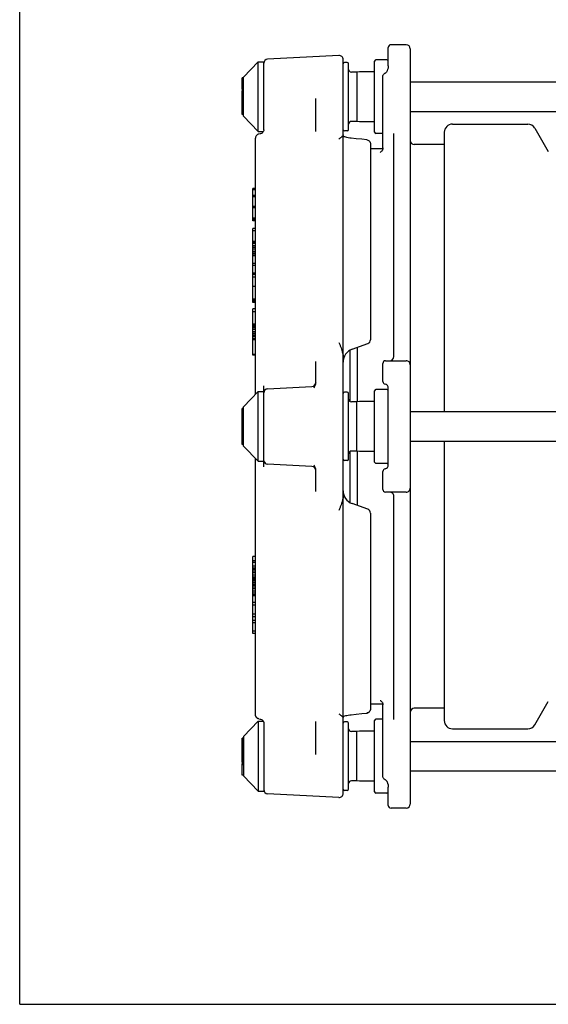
# Model space of a CAD drawing. Header units: inches. Extents: x 0 to 22, y 0 to 17.
# Tile 1 of 8: x 0 to 4.6, y 0 to 8.5. Entities that reach past the tile are written whole.
import ezdxf

# ---------------------------------------------------------------- set-up
doc = ezdxf.new("R2010")
doc.units = ezdxf.units.IN
doc.header["$LTSCALE"] = 1.21
doc.header["$MEASUREMENT"] = 0
doc.layers.get('0').update_dxf_attribs({"linetype": 'CONTINUOUS'})

msp = doc.modelspace()

# ---------------------------------------------------------------- linework, layer by layer
at = {"color": 7, "linetype": 'CONTINUOUS'}
for p, q in [((0, 0), (0, 17)), ((3.1803, 8.1023), (3.1803, 8.2603)), ((3.3339, 8.2839), (3.2039, 8.2839)), ((3.3693, 8.2484), (3.3693, 1.7288)), ((2.7533, 8.1916), (2.1391, 8.1594)), ((1.9307, 8.004), (2.0583, 8.1362)), ((2.0583, 7.5339), (2.0583, 8.1362)), ((2.0583, 8.1362), (2.1055, 8.1362)), ((2.1055, 7.5492), (2.1055, 8.1362)), ((2.7905, 1.821), (2.7905, 8.1562)), ((2.826, 8.1303), (2.8024, 8.1303)), ((2.8378, 7.5516), (2.8378, 8.1185)), ((3.0622, 7.528), (3.0622, 8.1421)), ((3.1685, 8.154), (3.074, 8.154)), ((1.9189, 7.8983), (1.9189, 7.9985)), ((1.9307, 7.9985), (1.9189, 7.9985)), ((1.9307, 7.9902), (1.9189, 7.9902)), ((1.9307, 7.6662), (1.9307, 8.004)), ((2.9087, 8.0477), (2.8614, 8.0477)), ((2.9316, 8.0505), (2.9087, 8.0477)), ((2.9087, 8.0477), (2.9087, 7.6225)), ((2.933, 8.0506), (2.9316, 8.0505)), ((3.0622, 8.0506), (2.933, 8.0506)), ((3.1331, 7.3723), (3.1331, 8.0124)), ((3.1488, 8.0347), (3.1488, 8.0347)), ((3.1691, 8.0578), (3.1691, 8.0578)), ((1.9307, 7.9512), (1.9189, 7.9512)), ((1.9307, 7.9429), (1.9189, 7.9429)), ((3.3693, 7.9626), (6.5937, 7.9626)), ((1.9307, 7.8983), (1.9189, 7.8983)), ((1.9189, 7.8289), (1.9189, 7.89)), ((1.9307, 7.89), (1.9189, 7.89)), ((1.9307, 7.8816), (1.9189, 7.8816)), ((1.9307, 7.8375), (1.9189, 7.8375)), ((1.9307, 7.8318), (1.9189, 7.8318)), ((1.9307, 7.8289), (1.9189, 7.8289)), ((1.9189, 7.6807), (1.9189, 7.8288)), ((1.9307, 7.8288), (1.9189, 7.8288)), ((1.9307, 7.8256), (1.9189, 7.8256)), ((2.5543, 7.5352), (2.5543, 7.8206)), ((1.9307, 7.8144), (1.9189, 7.8144)), ((1.9307, 7.8059), (1.9189, 7.8059)), ((1.9307, 7.8016), (1.9189, 7.8016)), ((1.9307, 7.7946), (1.9189, 7.7946)), ((1.9307, 7.7876), (1.9189, 7.7876)), ((1.9307, 7.7863), (1.9189, 7.7863)), ((1.9307, 7.7779), (1.9189, 7.7779)), ((1.9307, 7.7707), (1.9189, 7.7707)), ((1.9307, 7.7678), (1.9189, 7.7678)), ((1.9307, 7.7622), (1.9189, 7.7622)), ((1.9307, 7.7537), (1.9189, 7.7537)), ((1.9307, 7.7453), (1.9189, 7.7453)), ((1.9307, 7.734), (1.9189, 7.734)), ((1.9307, 7.7256), (1.9189, 7.7256)), ((1.9307, 7.7157), (1.9189, 7.7157)), ((1.9307, 7.7115), (1.9189, 7.7115)), ((1.9307, 7.7073), (1.9189, 7.7073)), ((1.9307, 7.706), (1.9189, 7.706)), ((1.9307, 7.6975), (1.9189, 7.6975)), ((1.9307, 7.6891), (1.9189, 7.6891)), ((1.9307, 7.6849), (1.9189, 7.6849)), ((1.9307, 7.6807), (1.9189, 7.6807)), ((1.9307, 7.6662), (2.0583, 7.5339)), ((3.3693, 7.7075), (6.5937, 7.7075)), ((2.9087, 7.6225), (2.8614, 7.6225)), ((2.9316, 7.6196), (2.9087, 7.6225)), ((2.933, 7.6195), (2.9316, 7.6196)), ((3.0622, 7.6195), (2.933, 7.6195)), ((3.7342, 7.5988), (4.3833, 7.5988)), ((2.0583, 7.5339), (2.1015, 7.5339)), ((2.0756, 7.5149), (2.0644, 7.5131)), ((2.7917, 7.492), (2.7905, 7.4925)), ((2.826, 7.5398), (2.8024, 7.5398)), ((3.1331, 7.5162), (3.074, 7.5162)), ((3.2276, 5.591), (3.2276, 7.5182)), ((3.6633, 7.5272), (3.6633, 5.1162)), ((4.4447, 7.5634), (4.5606, 7.3626)), ((2.0346, 5.2653), (2.0346, 7.4782)), ((2.9038, 7.4727), (2.8598, 7.4773)), ((2.9512, 7.4676), (2.9038, 7.4727)), ((2.9953, 7.4627), (2.9512, 7.4676)), ((3.0268, 7.4275), (3.0268, 5.7372)), ((3.6633, 7.4217), (3.4047, 7.4217)), ((3.1324, 7.3862), (3.0268, 7.3862)), ((2.011, 6.7641), (2.011, 7.0428)), ((2.0346, 7.0428), (2.011, 7.0428)), ((2.0346, 7.0319), (2.011, 7.0319)), ((2.0346, 6.9811), (2.011, 6.9811)), ((2.0346, 6.9702), (2.011, 6.9702)), ((2.0346, 6.8875), (2.011, 6.8875)), ((2.0346, 6.8753), (2.011, 6.8753)), ((2.0346, 6.787), (2.011, 6.787)), ((2.0346, 6.7748), (2.011, 6.7748)), ((2.0346, 6.7674), (2.011, 6.7674)), ((2.0346, 6.7641), (2.011, 6.7641)), ((2.011, 6.3009), (2.011, 6.6973)), ((2.0346, 6.6973), (2.011, 6.6973)), ((2.0346, 6.6781), (2.011, 6.6781)), ((2.0346, 6.5866), (2.011, 6.5866)), ((2.0346, 6.5855), (2.011, 6.5855)), ((2.0346, 6.5799), (2.011, 6.5799)), ((2.0346, 6.5693), (2.011, 6.5693)), ((2.0346, 6.5486), (2.011, 6.5486)), ((2.0346, 6.5334), (2.011, 6.5334)), ((2.0346, 6.5184), (2.011, 6.5184)), ((2.0346, 6.4987), (2.011, 6.4987)), ((2.0346, 6.4843), (2.011, 6.4843)), ((2.0346, 6.4766), (2.011, 6.4766)), ((2.0346, 6.4602), (2.011, 6.4602)), ((2.0346, 6.3944), (2.011, 6.3944)), ((2.0346, 6.3779), (2.011, 6.3779)), ((2.0346, 6.3118), (2.011, 6.3118)), ((2.0346, 6.3039), (2.011, 6.3039)), ((2.0346, 6.3009), (2.011, 6.3009)), ((2.011, 6.0575), (2.011, 6.2997)), ((2.0346, 6.2997), (2.011, 6.2997)), ((2.0346, 6.2767), (2.011, 6.2767)), ((2.0346, 6.1966), (2.011, 6.1966)), ((2.0346, 6.0882), (2.011, 6.0882)), ((2.0346, 6.078), (2.011, 6.078)), ((2.0346, 6.0678), (2.011, 6.0678)), ((2.0346, 6.0575), (2.011, 6.0575)), ((2.011, 5.6049), (2.011, 6.0032)), ((2.0346, 6.0032), (2.011, 6.0032)), ((2.0346, 5.9782), (2.011, 5.9782)), ((2.0346, 5.8701), (2.011, 5.8701)), ((2.0346, 5.8622), (2.011, 5.8622)), ((2.0346, 5.8518), (2.011, 5.8518)), ((2.0346, 5.8402), (2.011, 5.8402)), ((2.0346, 5.8241), (2.011, 5.8241)), ((2.0346, 5.8067), (2.011, 5.8067)), ((2.0346, 5.7901), (2.011, 5.7901)), ((2.0346, 5.7755), (2.011, 5.7755)), ((2.0346, 5.7685), (2.011, 5.7685)), ((2.0346, 5.7631), (2.011, 5.7631)), ((2.0346, 5.7453), (2.011, 5.7453)), ((2.0346, 5.7354), (2.011, 5.7354)), ((2.8683, 5.6547), (3.0035, 5.7039)), ((2.8496, 5.6458), (2.8496, 5.2048)), ((2.8509, 5.204), (2.8509, 5.6466)), ((2.9145, 5.2019), (2.9145, 5.6715)), ((2.0346, 5.61), (2.011, 5.61)), ((2.0346, 5.6049), (2.011, 5.6049)), ((2.5543, 5.3684), (2.5543, 5.5503)), ((3.1331, 5.3772), (3.1331, 5.5319)), ((3.1567, 5.5555), (3.3339, 5.5555)), ((1.9307, 5.1575), (2.0583, 5.2898)), ((2.0583, 4.6874), (2.0583, 5.2898)), ((2.0583, 5.2898), (2.1055, 5.2898)), ((2.1055, 4.639), (2.1055, 5.3382)), ((2.1391, 5.313), (2.5207, 5.333)), ((2.826, 5.2839), (2.8024, 5.2839)), ((2.8378, 4.7051), (2.8378, 5.2721)), ((3.0622, 4.6815), (3.0622, 5.2957)), ((3.1685, 5.3075), (3.074, 5.3075)), ((3.1803, 4.6579), (3.1803, 5.3193)), ((2.9087, 5.2012), (2.8614, 5.2012)), ((2.9316, 5.2041), (2.9087, 5.2012)), ((2.9087, 4.776), (2.9087, 5.2012)), ((2.933, 5.2042), (2.9316, 5.2041)), ((3.0622, 5.2042), (2.933, 5.2042)), ((1.9189, 4.8339), (1.9189, 5.1433)), ((1.9307, 5.1433), (1.9189, 5.1433)), ((1.9307, 5.1431), (1.9189, 5.1431)), ((1.9307, 5.1386), (1.9189, 5.1386)), ((1.9307, 5.1343), (1.9189, 5.1343)), ((1.9307, 5.1258), (1.9189, 5.1258)), ((1.9307, 5.1173), (1.9189, 5.1173)), ((1.9307, 5.1156), (1.9189, 5.1156)), ((1.9307, 5.1112), (1.9189, 5.1112)), ((1.9307, 5.1069), (1.9189, 5.1069)), ((1.9307, 4.8197), (1.9307, 5.1575)), ((3.3693, 5.1162), (6.5937, 5.1162)), ((1.9307, 5.0969), (1.9189, 5.0969)), ((1.9307, 5.0885), (1.9189, 5.0885)), ((1.9307, 5.0773), (1.9189, 5.0773)), ((1.9307, 5.069), (1.9189, 5.069)), ((1.9307, 5.0607), (1.9189, 5.0607)), ((1.9307, 5.0553), (1.9189, 5.0553)), ((1.9307, 5.0528), (1.9189, 5.0528)), ((1.9307, 5.0475), (1.9189, 5.0475)), ((1.9307, 5.039), (1.9189, 5.039)), ((1.9307, 5.0373), (1.9189, 5.0373)), ((1.9307, 5.0363), (1.9189, 5.0363)), ((1.9307, 5.0291), (1.9189, 5.0291)), ((1.9307, 5.0223), (1.9189, 5.0223)), ((1.9307, 5.0186), (1.9189, 5.0186)), ((1.9307, 5.0102), (1.9189, 5.0102)), ((1.9307, 4.999), (1.9189, 4.999)), ((1.9307, 4.9961), (1.9189, 4.9961)), ((1.9307, 4.9515), (1.9189, 4.9515)), ((1.9307, 4.9432), (1.9189, 4.9432)), ((1.9307, 4.9042), (1.9189, 4.9042)), ((1.9307, 4.8958), (1.9189, 4.8958)), ((1.9307, 4.8941), (1.9189, 4.8941)), ((1.9307, 4.887), (1.9189, 4.887)), ((3.3693, 4.861), (6.5937, 4.861)), ((3.6633, 4.861), (3.6633, 2.45)), ((1.9307, 4.8429), (1.9189, 4.8429)), ((1.9307, 4.8346), (1.9189, 4.8346)), ((1.9307, 4.8339), (1.9189, 4.8339)), ((1.9307, 4.8197), (2.0583, 4.6874)), ((2.8496, 4.7724), (2.8496, 4.3315)), ((2.8509, 4.3306), (2.8509, 4.7732)), ((2.9087, 4.776), (2.8614, 4.776)), ((2.9316, 4.7731), (2.9087, 4.776)), ((2.9145, 4.3057), (2.9145, 4.7753)), ((2.933, 4.773), (2.9316, 4.7731)), ((3.0622, 4.773), (2.933, 4.773)), ((2.0346, 2.499), (2.0346, 4.7119)), ((2.0583, 4.6874), (2.1055, 4.6874)), ((2.826, 4.6933), (2.8024, 4.6933)), ((2.5207, 4.6442), (2.1391, 4.6642)), ((2.5543, 4.4269), (2.5543, 4.6088)), ((3.1685, 4.6697), (3.074, 4.6697)), ((3.1331, 4.4453), (3.1331, 4.6)), ((3.3339, 4.4217), (3.1567, 4.4217)), ((3.2276, 2.459), (3.2276, 4.3862)), ((3.0035, 4.2733), (2.8683, 4.3225)), ((3.0268, 4.24), (3.0268, 2.5497)), ((2.011, 3.2014), (2.011, 3.8664)), ((2.0346, 3.8664), (2.011, 3.8664)), ((2.0346, 3.827), (2.011, 3.827)), ((2.0346, 3.8127), (2.011, 3.8127)), ((2.0346, 3.7824), (2.011, 3.7824)), ((2.0346, 3.7646), (2.011, 3.7646)), ((2.0346, 3.7629), (2.011, 3.7629)), ((2.0346, 3.7618), (2.011, 3.7618)), ((2.0346, 3.7598), (2.011, 3.7598)), ((2.0346, 3.754), (2.011, 3.754)), ((2.0346, 3.7386), (2.011, 3.7386)), ((2.0346, 3.7242), (2.011, 3.7242)), ((2.0346, 3.704), (2.011, 3.704)), ((2.0346, 3.6876), (2.011, 3.6876)), ((2.0346, 3.6761), (2.011, 3.6761)), ((2.0346, 3.6637), (2.011, 3.6637)), ((2.0346, 3.6551), (2.011, 3.6551)), ((2.0346, 3.6523), (2.011, 3.6523)), ((2.0346, 3.6389), (2.011, 3.6389)), ((2.0346, 3.6255), (2.011, 3.6255)), ((2.0346, 3.6163), (2.011, 3.6163)), ((2.0346, 3.6023), (2.011, 3.6023)), ((2.0346, 3.5877), (2.011, 3.5877)), ((2.0346, 3.5676), (2.011, 3.5676)), ((2.0346, 3.5491), (2.011, 3.5491)), ((2.0346, 3.5348), (2.011, 3.5348)), ((2.0346, 3.5275), (2.011, 3.5275)), ((2.0346, 3.5256), (2.011, 3.5256)), ((2.0346, 3.468), (2.011, 3.468)), ((2.0346, 3.4449), (2.011, 3.4449)), ((2.0346, 3.3678), (2.011, 3.3678)), ((2.0346, 3.3447), (2.011, 3.3447)), ((2.0346, 3.3146), (2.011, 3.3146)), ((2.0346, 3.2934), (2.011, 3.2934)), ((2.0346, 3.2226), (2.011, 3.2226)), ((2.0346, 3.2014), (2.011, 3.2014)), ((3.1324, 2.591), (3.0268, 2.591)), ((3.1296, 2.6016), (3.1317, 2.5952)), ((3.1317, 2.5952), (3.1329, 2.5882)), ((3.1329, 2.5882), (3.1331, 2.5843)), ((3.1331, 1.9648), (3.1331, 2.6049)), ((3.6633, 2.5555), (3.4047, 2.5555)), ((4.4447, 2.4138), (4.5606, 2.6146)), ((2.7905, 2.4847), (2.7917, 2.4852)), ((2.7917, 2.4852), (2.7974, 2.4874)), ((2.7974, 2.4874), (2.8046, 2.4897)), ((2.8045, 2.4897), (2.8132, 2.4921)), ((2.8485, 2.4986), (2.8598, 2.4999)), ((2.9512, 2.5096), (2.9953, 2.5145)), ((3.0241, 2.5361), (3.0207, 2.5298)), ((3.0241, 2.5361), (3.0261, 2.5427)), ((1.9307, 2.311), (2.0583, 2.4433)), ((2.0583, 2.4433), (2.0583, 1.841)), ((2.0583, 2.4433), (2.1015, 2.4433)), ((2.0644, 2.4641), (2.0756, 2.4623)), ((2.1049, 2.434), (2.1055, 2.4273)), ((2.1055, 2.428), (2.1055, 1.841)), ((2.5543, 2.1566), (2.5543, 2.442)), ((2.826, 2.4374), (2.8024, 2.4374)), ((2.8378, 1.8587), (2.8378, 2.4256)), ((3.0622, 1.8351), (3.0622, 2.4492)), ((3.1331, 2.461), (3.074, 2.461)), ((1.9189, 2.0872), (1.9189, 2.2965)), ((1.9307, 2.2965), (1.9189, 2.2965)), ((1.9307, 2.311), (1.9307, 1.9732)), ((2.9087, 2.3547), (2.8614, 2.3547)), ((2.9316, 2.3576), (2.9087, 2.3547)), ((2.9087, 1.9295), (2.9087, 2.3547)), ((2.933, 2.3577), (2.9316, 2.3576)), ((3.0622, 2.3577), (2.933, 2.3577)), ((3.7342, 2.3784), (4.3833, 2.3784)), ((1.9307, 2.2937), (1.9189, 2.2937)), ((1.9307, 2.288), (1.9189, 2.288)), ((1.9307, 2.2824), (1.9189, 2.2824)), ((1.9307, 2.2739), (1.9189, 2.2739)), ((1.9307, 2.2627), (1.9189, 2.2627)), ((1.9307, 2.2542), (1.9189, 2.2542)), ((1.9307, 2.2444), (1.9189, 2.2444)), ((1.9307, 2.2402), (1.9189, 2.2402)), ((1.9307, 2.2374), (1.9189, 2.2374)), ((1.9307, 2.2346), (1.9189, 2.2346)), ((1.9307, 2.2248), (1.9189, 2.2248)), ((1.9307, 2.2162), (1.9189, 2.2162)), ((1.9307, 2.2133), (1.9189, 2.2133)), ((3.3693, 2.2697), (6.5937, 2.2697)), ((1.9307, 2.2077), (1.9189, 2.2077)), ((1.9307, 2.202), (1.9189, 2.202)), ((1.9307, 2.1936), (1.9189, 2.1936)), ((1.9307, 2.1823), (1.9189, 2.1823)), ((1.9307, 2.1739), (1.9189, 2.1739)), ((1.9307, 2.164), (1.9189, 2.164)), ((1.9307, 2.1598), (1.9189, 2.1598)), ((1.9307, 2.157), (1.9189, 2.157)), ((1.9307, 2.1543), (1.9189, 2.1543)), ((1.9307, 2.1444), (1.9189, 2.1444)), ((1.9307, 2.1346), (1.9189, 2.1346)), ((1.9307, 2.1304), (1.9189, 2.1304)), ((1.9307, 2.1262), (1.9189, 2.1262)), ((1.9307, 2.1178), (1.9189, 2.1178)), ((1.9307, 2.1065), (1.9189, 2.1065)), ((1.9307, 2.098), (1.9189, 2.098)), ((1.9307, 2.0895), (1.9189, 2.0895)), ((1.9307, 2.0872), (1.9189, 2.0872)), ((1.9189, 1.9787), (1.9189, 2.0789)), ((1.9307, 2.0789), (1.9189, 2.0789)), ((1.9307, 2.0677), (1.9189, 2.0677)), ((1.9307, 1.9787), (1.9189, 1.9787)), ((1.9307, 1.9732), (2.0583, 1.841)), ((3.3693, 2.0146), (6.5937, 2.0146)), ((2.9087, 1.9295), (2.8614, 1.9295)), ((2.9316, 1.9267), (2.9087, 1.9295)), ((2.933, 1.9266), (2.9316, 1.9267)), ((3.0622, 1.9266), (2.933, 1.9266)), ((3.1488, 1.9425), (3.1488, 1.9425)), ((3.1691, 1.9194), (3.1691, 1.9194)), ((3.1803, 1.8749), (3.1803, 1.8749)), ((3.1803, 1.7169), (3.1803, 1.8749)), ((2.0583, 1.841), (2.1055, 1.841)), ((2.7533, 1.7856), (2.1391, 1.8178)), ((2.826, 1.8469), (2.8024, 1.8469)), ((3.1685, 1.8232), (3.074, 1.8232)), ((3.3339, 1.6933), (3.2039, 1.6933)), ((0, 0), (22, 0))]:
    msp.add_line(p, q, dxfattribs=at)
for points in [[(3.1803, 8.1023), (3.1798, 8.0938), (3.1777, 8.0819), (3.1738, 8.0689), (3.1691, 8.0578)], [(3.1331, 8.0124), (3.1336, 8.0174), (3.1351, 8.022), (3.1374, 8.0261), (3.1405, 8.0297), (3.1442, 8.0325), (3.1488, 8.0347)], [(3.1691, 8.0578), (3.1684, 8.0562), (3.1662, 8.0521), (3.1638, 8.0484), (3.1614, 8.045), (3.1588, 8.0419), (3.1561, 8.0392), (3.1532, 8.037), (3.1502, 8.0353), (3.1488, 8.0347)], [(2.0644, 7.5131), (2.0576, 7.5113), (2.0515, 7.5083), (2.0459, 7.504), (2.0412, 7.4987), (2.0376, 7.4924), (2.0354, 7.4854), (2.0346, 7.4782)], [(2.1055, 7.5499), (2.1049, 7.5432), (2.103, 7.5368), (2.1, 7.5309), (2.0958, 7.5256), (2.0908, 7.5212), (2.0851, 7.5178), (2.0788, 7.5156), (2.0756, 7.5149)], [(2.8598, 7.4773), (2.8485, 7.4786), (2.8352, 7.4806), (2.8234, 7.4828), (2.8132, 7.4851), (2.8046, 7.4875), (2.7974, 7.4898), (2.7917, 7.492)], [(2.9953, 7.4627), (2.9976, 7.4624), (3.0043, 7.4605), (3.0105, 7.4573), (3.0161, 7.4528), (3.0207, 7.4473), (3.0241, 7.4411), (3.0261, 7.4344), (3.0268, 7.4275)], [(3.1297, 7.3759), (3.1269, 7.3702), (3.1235, 7.3654), (3.1199, 7.3614), (3.1162, 7.3583), (3.113, 7.3561), (3.1106, 7.3548), (3.1092, 7.3542), (3.1089, 7.3541)], [(3.1331, 7.3929), (3.1329, 7.3891), (3.1318, 7.3822), (3.1297, 7.3759)], [(3.109, 2.6231), (3.1088, 2.6232), (3.1091, 2.6231), (3.1104, 2.6225), (3.1127, 2.6213), (3.1159, 2.6192), (3.1195, 2.6161), (3.1233, 2.6122), (3.1267, 2.6073), (3.1296, 2.6016)], [(2.0579, 2.4658), (2.052, 2.4686), (2.0466, 2.4725), (2.0419, 2.4775), (2.0383, 2.4834), (2.0358, 2.49), (2.0347, 2.4969), (2.0346, 2.499)], [(2.0644, 2.4641), (2.0576, 2.4659), (2.0515, 2.4689), (2.0459, 2.4732), (2.0412, 2.4785), (2.0376, 2.4848), (2.0354, 2.4918), (2.0351, 2.4942)], [(2.8132, 2.492), (2.8234, 2.4944), (2.8351, 2.4966), (2.8485, 2.4986)], [(2.8234, 2.4944), (2.8352, 2.4966), (2.8485, 2.4986)], [(2.8598, 2.4999), (2.9038, 2.5045), (2.9512, 2.5096)], [(2.9953, 2.5145), (2.9976, 2.5148), (3.0043, 2.5167), (3.0105, 2.5199), (3.0161, 2.5244), (3.0207, 2.5299)], [(3.0162, 2.5245), (3.0109, 2.5202), (3.0048, 2.5169), (2.9981, 2.5149), (2.9953, 2.5145)], [(3.0268, 2.5497), (3.0261, 2.5426), (3.024, 2.5359)], [(2.0756, 2.4623), (2.0788, 2.4616), (2.0851, 2.4594), (2.0908, 2.456), (2.0958, 2.4516), (2.1, 2.4463), (2.103, 2.4404), (2.1049, 2.434)], [(3.1488, 1.9425), (3.1445, 1.9446), (3.1406, 1.9475), (3.1374, 1.9511), (3.135, 1.9553), (3.1336, 1.9599), (3.1331, 1.9648)], [(3.1488, 1.9425), (3.1503, 1.9419), (3.1533, 1.9401), (3.1562, 1.9378), (3.159, 1.9351), (3.1615, 1.9321), (3.164, 1.9287), (3.1663, 1.9249), (3.1685, 1.9208), (3.1691, 1.9194)], [(3.1691, 1.9194), (3.1739, 1.9081), (3.1777, 1.8951), (3.1798, 1.8832), (3.1803, 1.8749)]]:
    msp.add_lwpolyline(points, dxfattribs=at)
for centre, radius, start, end in [((3.2039, 8.2603), 0.0236, 90, 180), ((3.3339, 8.2484), 0.0354, 0, 90), ((2.7551, 8.1562), 0.0354, 0, 93), ((2.1409, 8.124), 0.0354, 93, 180), ((2.8024, 8.1185), 0.0118, 90, 180), ((2.826, 8.1185), 0.0118, 0, 90), ((3.074, 8.1421), 0.0118, 90, 180), ((3.1685, 8.1421), 0.0118, 0, 90), ((2.8614, 8.0713), 0.0236, 180, 270), ((2.8614, 7.5988), 0.0236, 90, 180), ((3.7342, 7.528), 0.0709, 90, 180), ((4.3833, 7.528), 0.0709, 30, 90), ((2.8024, 7.5516), 0.0118, 186.73809, 270), ((2.826, 7.5516), 0.0118, 270, 360), ((3.074, 7.528), 0.0118, 180, 270), ((3.4047, 7.4571), 0.0354, 180, 270), ((2.9913, 5.7372), 0.0354, 290, 360), ((2.9087, 5.5437), 0.1181, 109.99767, 180.00178), ((3.1567, 5.5319), 0.0236, 90.0037, 180), ((3.1921, 5.591), 0.0354, 270, 360), ((3.3339, 5.5201), 0.0354, 0, 90.00596), ((2.5189, 5.3684), 0.0354, 273, 359.9992), ((3.1567, 5.3772), 0.0236, 180, 258.46304), ((2.1409, 5.2776), 0.0354, 93, 180), ((2.8024, 5.2721), 0.0118, 90, 180), ((2.826, 5.2721), 0.0118, 0, 90), ((3.074, 5.2957), 0.0118, 90, 180), ((3.1449, 5.3193), 0.0354, 359.99935, 78.46304), ((3.1685, 5.2957), 0.0118, 0, 90), ((2.8614, 5.2248), 0.0236, 180.00002, 270), ((2.8614, 4.7524), 0.0236, 90, 179.99998), ((2.1409, 4.6996), 0.0354, 192.42857, 267), ((2.8024, 4.7051), 0.0118, 180, 270), ((2.826, 4.7051), 0.0118, 270, 360), ((3.074, 4.6815), 0.0118, 180, 270), ((3.1685, 4.6815), 0.0118, 270, 360), ((2.5189, 4.6088), 0.0354, 0.00082, 87), ((3.1567, 4.6), 0.0236, 101.53696, 180), ((3.1449, 4.6579), 0.0354, 281.53696, 359.99759), ((2.9087, 4.4335), 0.1181, 179.99828, 250.00245), ((3.1567, 4.4453), 0.0236, 180.00286, 270), ((3.1921, 4.3862), 0.0354, 0, 90.00069), ((3.3339, 4.4571), 0.0354, 269.99254, 360), ((2.9913, 4.24), 0.0354, 0, 70), ((3.4047, 2.5201), 0.0354, 90, 180), ((2.8024, 2.4256), 0.0118, 90, 173.26191), ((2.826, 2.4256), 0.0118, 0, 90), ((3.074, 2.4492), 0.0118, 90, 180), ((3.7342, 2.4492), 0.0709, 180, 270), ((4.3833, 2.4492), 0.0709, 270, 330), ((2.8614, 2.3784), 0.0236, 180, 270), ((2.8614, 1.9059), 0.0236, 90, 180), ((2.1409, 1.8532), 0.0354, 180, 267), ((2.7551, 1.821), 0.0354, 267, 360), ((2.8024, 1.8587), 0.0118, 180, 270), ((2.826, 1.8587), 0.0118, 270, 360), ((3.074, 1.8351), 0.0118, 180, 270), ((3.1685, 1.8351), 0.0118, 270, 360), ((3.2039, 1.7169), 0.0236, 180, 270), ((3.3339, 1.7288), 0.0354, 270, 360)]:
    msp.add_arc(centre, radius, start, end, dxfattribs=at)
for points, start_tangent, end_tangent in [([(2.7905, 7.5051), (2.7894, 7.5008), (2.786, 7.4958), (2.7804, 7.4903), (2.7728, 7.484), (2.7636, 7.4771), (2.7533, 7.4695)], (0, -0.052495), (-0.042106, -0.03135)), ([(2.7533, 5.7135), (2.7635, 5.6891), (2.7727, 5.666), (2.7803, 5.6442), (2.7859, 5.6238), (2.7894, 5.6047), (2.7905, 5.5869)], (0.0518, -0.122303), (0, -0.13282)), ([(2.554, 5.3637), (2.5523, 5.3556), (2.5489, 5.3457), (2.544, 5.3337), (2.5375, 5.3191)], (-0.006234, -0.047332), (-0.019215, -0.043703)), ([(2.5375, 4.6581), (2.544, 4.6435), (2.5489, 4.6314), (2.5523, 4.6216), (2.554, 4.6135)], (0.019215, -0.043703), (0.006234, -0.047332)), ([(2.7905, 4.3903), (2.7894, 4.3727), (2.786, 4.3537), (2.7804, 4.3332), (2.7728, 4.3114), (2.7636, 4.2882), (2.7533, 4.2637)], (0, -0.132821), (-0.0518, -0.122303)), ([(2.7533, 2.5077), (2.7635, 2.5001), (2.7727, 2.4932), (2.7803, 2.487), (2.7859, 2.4815), (2.7894, 2.4765), (2.7905, 2.4721)], (0.042105, -0.031349), (0, -0.052494))]:
    msp.add_spline(points, degree=3, dxfattribs=dict(at, start_tangent=start_tangent, end_tangent=end_tangent))

doc.saveas('drawing.dxf')
